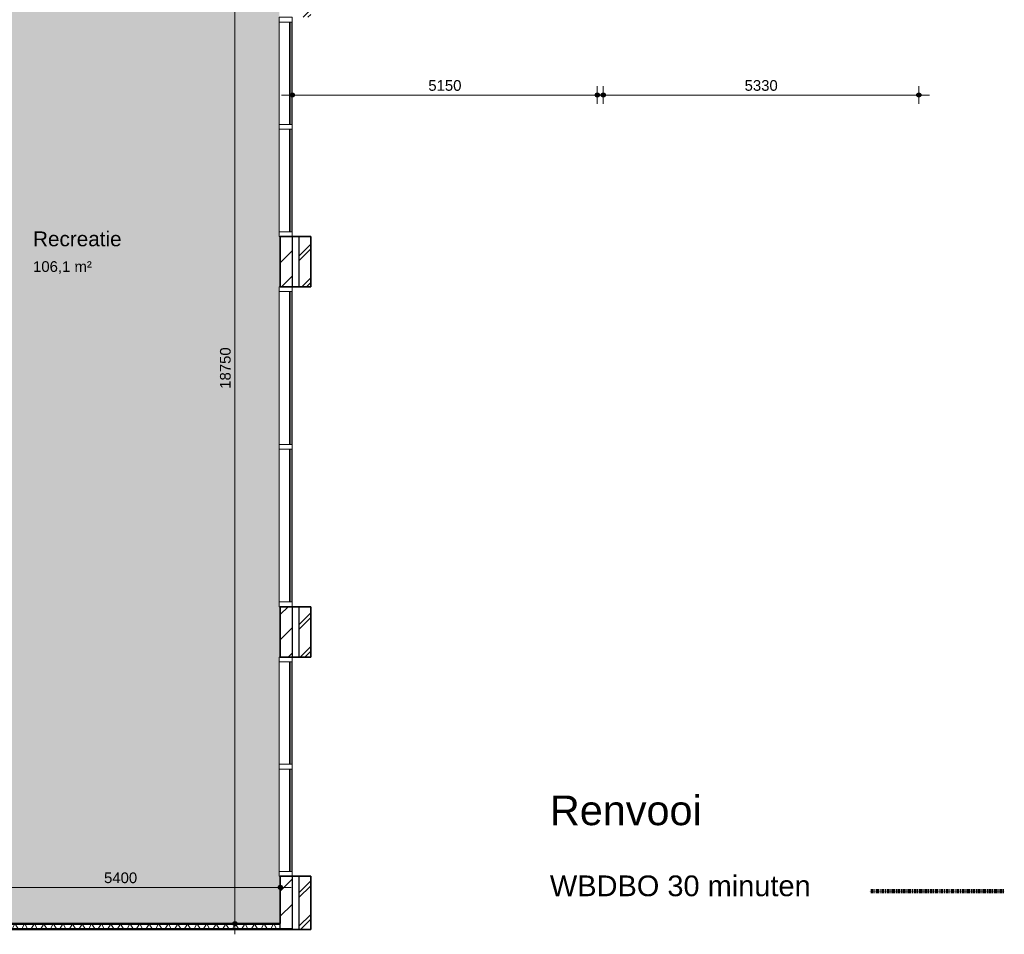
# Model space of a CAD drawing. Header units: millimetres. Extents: x 71235 to 117628, y -12665 to 42937.
# Tile 26 of 49: x 95247 to 111868, y -12665 to 2774. Entities that reach past the tile are written whole.
import ezdxf

# ---------------------------------------------------------------- set-up
doc = ezdxf.new("R2010")
doc.units = ezdxf.units.MM
doc.linetypes.add('dash-dash', pattern=[6, 3, -1, 1, -1])
for name, color, linetype, lineweight in [('A-ANNO-DIMS', 211, 'Continuous', 9), ('A-ANNO-DIMS-100', 211, 'Continuous', 9), ('A-AREA-IDEN', 2, 'Continuous', 13), ('A-AREA-PATT', 32, 'Continuous', 9), ('A-DETL', 90, 'Continuous', 13), ('A-GLAZ-CURT', 52, 'Continuous', 13), ('A-GLAZ-CWMG', 51, 'Continuous', 13), ('A-WALL', 113, 'Continuous', 18), ('A-WALL-PATT', 111, 'Continuous', 35), ('G-ANNO-TEXT', 231, 'Continuous', 9), ('I-WALL', 2, 'Continuous', 18)]:
    doc.layers.add(name, color=color, linetype=linetype, lineweight=lineweight)
doc.styles.add('Arial', font='arial.ttf', dxfattribs={"height": 180})
doc.styles.add('Arial_1', font='arial.ttf', dxfattribs={"height": 250})
doc.styles.add('Arial_4', font='arial.ttf', dxfattribs={"height": 350})
doc.styles.add('Arial_B', font='arial.ttf', dxfattribs={"height": 500})
doc.dimstyles.new('1_8mm', dxfattribs={"dimscale": 304.8, "dimtxt": 183.646692, "dimasz": 0.918635, "dimexe": 0.492126, "dimexo": 0.0625, "dimgap": 0.059055, "dimtad": 1, "dimdec": 0, "dimrnd": 5, "dimzin": 0, "dimdsep": 46, "dimtxsty": 'Arial', "dimblk1": 'DOTSMALL', "dimblk2": 'DOTSMALL', "dimsah": 1, "dimcen": 0.09, "dimdle": 0.590551, "dimazin": 0, "dimtfac": 1, "dimtdec": 4, "dimtix": 1, "dimtmove": 0, "dimatfit": 3, "dimfxl": 0.492126, "dimfxlon": 1, "dimtvp": 1, "dimtolj": 1, "dimtzin": 0, "dimlwd": 13, "dimlwe": 13, "dimarcsym": 2})
pattern_1 = [(270, (96947.72, -12484.99), (200, 1e-14), []), (270, (96931.72, -12484.99), (200, 1e-14), []), (270, (96915.72, -12484.99), (200, 1e-14), []), (270, (96899.72, -12484.99), (200, 1e-14), [])]

# ---------------------------------------------------------------- blocks, each defined once
blk = doc.blocks.new('System Panel - glas_offset-35-7585661-plot_00')
at = {"layer": 'A-GLAZ-CURT'}
for p, q in [((1290, -23), (-1290, -23)), ((-1290, -23), (-1290, -48)), ((-1290, -48), (1290, -48)), ((1290, -48), (1290, -23))]:
    blk.add_line(p, q, dxfattribs=at)
blk = doc.blocks.new('Rectangular Mullion - 80x220-7585658-plot_00')
at = {"layer": 'A-GLAZ-CWMG'}
for p, q in [((99628, -4394), (99628, -1814)), ((99848, -4394), (99848, -1814))]:
    blk.add_line(p, q, dxfattribs=at)
blk = doc.blocks.new('Rectangular Mullion - 80x220-7500625-plot_00')
at = {"layer": 'A-GLAZ-CWMG'}
for p, q in [((-80, 220), (0, 220)), ((-80, 0), (-80, 220)), ((0, 220), (0, 0)), ((0, 0), (-80, 0))]:
    blk.add_line(p, q, dxfattribs=at)
blk = doc.blocks.new('Rectangular Mullion - 80x220-7500626-plot_00')
at = {"layer": 'A-GLAZ-CWMG'}
for p, q in [((0, 220), (-80, 220)), ((-80, 220), (-80, 0)), ((0, 0), (0, 220)), ((-80, 0), (0, 0))]:
    blk.add_line(p, q, dxfattribs=at)
blk = doc.blocks.new('System Panel - glas_offset-35-7585333-plot_00')
at = {"layer": 'A-GLAZ-CURT'}
for p, q in [((865, -23), (-865, -23)), ((-865, -23), (-865, -48)), ((-865, -48), (865, -48)), ((865, -48), (865, -23))]:
    blk.add_line(p, q, dxfattribs=at)
blk = doc.blocks.new('Rectangular Mullion - 80x220-7585330-plot_00')
at = {"layer": 'A-GLAZ-CWMG'}
for p, q in [((99628, 1005), (99628, 2734)), ((99848, 1005), (99848, 2734))]:
    blk.add_line(p, q, dxfattribs=at)
blk = doc.blocks.new('Rectangular Mullion - 80x220-7585332-plot_00')
at = {"layer": 'A-GLAZ-CWMG'}
for p, q in [((99628, -11604), (99628, -9875)), ((99848, -11604), (99848, -9875))]:
    blk.add_line(p, q, dxfattribs=at)
blk = doc.blocks.new('Rectangular Mullion - 80x220-7500623-plot_00')
at = {"layer": 'A-GLAZ-CWMG'}
for p, q in [((-40, 220), (40, 220)), ((-40, 0), (-40, 220)), ((40, 220), (40, 0)), ((40, 0), (-40, 0))]:
    blk.add_line(p, q, dxfattribs=at)
blk = doc.blocks.new('Rectangular Mullion - 80x220-7585660-plot_00')
at = {"layer": 'A-GLAZ-CWMG'}
for p, q in [((99628, -7054), (99628, -4474)), ((99848, -7054), (99848, -4474))]:
    blk.add_line(p, q, dxfattribs=at)
blk = doc.blocks.new('DIMBLOCK27-plot_00')
at = {"layer": 'A-ANNO-DIMS-100', "lineweight": 25}
h = blk.add_hatch(color=256, dxfattribs=at)
edge = h.paths.add_edge_path()
edge.add_arc((98880, 6266), 35, 0, 360)
h = blk.add_hatch(color=256, dxfattribs=at)
edge = h.paths.add_edge_path()
edge.add_arc((98880, -12485), 35, 0, 360)
at = {"layer": 'A-ANNO-DIMS-100', "lineweight": 13}
for p, q in [((98880, -12665), (98880, 6446)), ((98880, 6266), (98730, 6266)), ((98880, 6266), (99030, 6266)), ((98880, -12485), (98730, -12485)), ((98880, -12485), (99030, -12485))]:
    blk.add_line(p, q, dxfattribs=at)
at = {"layer": 'A-ANNO-DIMS-100', "lineweight": 25}
for centre in [(98880, 6266), (98880, -12485)]:
    blk.add_circle(centre, 35, dxfattribs=at)
at = {"layer": 'A-ANNO-DIMS-100', "color": 0, "lineweight": 13, "insert": (98628, -3456), "char_height": 180, "width": 830.65, "attachment_point": 1, "rotation": 90, "line_spacing_factor": 0.941778, "style": 'Arial'}
blk.add_mtext('18750', dxfattribs=at)
blk = doc.blocks.new('_DotSmall')
at = {"color": 0, "linetype": 'ByBlock', "const_width": 0.5}
blk.add_lwpolyline([(-0.0625, 0, 1), (0.0625, 0, 1)], format="xyb", close=True, dxfattribs=at)
blk = doc.blocks.new('DIMBLOCK28-plot_00')
at = {"layer": 'A-ANNO-DIMS-100', "lineweight": 25}
h = blk.add_hatch(color=256, dxfattribs=at)
edge = h.paths.add_edge_path()
edge.add_arc((94249, -11873), 35, 0, 360)
h = blk.add_hatch(color=256, dxfattribs=at)
edge = h.paths.add_edge_path()
edge.add_arc((99647, -11873), 35, 0, 360)
at = {"layer": 'A-ANNO-DIMS-100', "lineweight": 13}
for p, q in [((94249, -11873), (94249, -11723)), ((99647, -11873), (99647, -11723)), ((94069, -11873), (99827, -11873)), ((94249, -11873), (94249, -12023)), ((99647, -11873), (99647, -12023))]:
    blk.add_line(p, q, dxfattribs=at)
at = {"layer": 'A-ANNO-DIMS-100', "lineweight": 25}
for centre in [(94249, -11873), (99647, -11873)]:
    blk.add_circle(centre, 35, dxfattribs=at)
at = {"layer": 'A-ANNO-DIMS-100', "color": 0, "lineweight": 13, "insert": (96671, -11621), "char_height": 180, "width": 664.52, "attachment_point": 1, "line_spacing_factor": 0.941778, "style": 'Arial'}
blk.add_mtext('5400', dxfattribs=at)
blk = doc.blocks.new('DIMBLOCK42-plot_00')
at = {"layer": 'A-ANNO-DIMS-100', "lineweight": 25}
h = blk.add_hatch(color=256, dxfattribs=at)
edge = h.paths.add_edge_path()
edge.add_arc((99848, 1502), 35, 0, 360)
h = blk.add_hatch(color=256, dxfattribs=at)
edge = h.paths.add_edge_path()
edge.add_arc((104997, 1502), 35, 0, 360)
at = {"layer": 'A-ANNO-DIMS-100', "lineweight": 13}
for p, q in [((99668, 1502), (105177, 1502)), ((99848, 1502), (99848, 1652)), ((99848, 1502), (99848, 1352)), ((104997, 1502), (104997, 1652)), ((104997, 1502), (104997, 1352))]:
    blk.add_line(p, q, dxfattribs=at)
at = {"layer": 'A-ANNO-DIMS-100', "lineweight": 25}
for centre in [(99848, 1502), (104997, 1502)]:
    blk.add_circle(centre, 35, dxfattribs=at)
at = {"layer": 'A-ANNO-DIMS-100', "color": 0, "lineweight": 13, "insert": (102145, 1754), "char_height": 180, "width": 664.52, "attachment_point": 1, "line_spacing_factor": 0.941778, "style": 'Arial'}
blk.add_mtext('5150', dxfattribs=at)
blk = doc.blocks.new('DIMBLOCK43-plot_00')
at = {"layer": 'A-ANNO-DIMS-100', "lineweight": 25}
h = blk.add_hatch(color=256, dxfattribs=at)
edge = h.paths.add_edge_path()
edge.add_arc((105097, 1502), 35, 0, 360)
h = blk.add_hatch(color=256, dxfattribs=at)
edge = h.paths.add_edge_path()
edge.add_arc((110425, 1502), 35, 0, 360)
at = {"layer": 'A-ANNO-DIMS-100', "lineweight": 13}
for p, q in [((104917, 1502), (110605, 1502)), ((105097, 1502), (105097, 1652)), ((105097, 1502), (105097, 1352)), ((110425, 1502), (110425, 1652)), ((110425, 1502), (110425, 1352))]:
    blk.add_line(p, q, dxfattribs=at)
at = {"layer": 'A-ANNO-DIMS-100', "lineweight": 25}
for centre in [(105097, 1502), (110425, 1502)]:
    blk.add_circle(centre, 35, dxfattribs=at)
at = {"layer": 'A-ANNO-DIMS-100', "color": 0, "lineweight": 13, "insert": (107484, 1754), "char_height": 180, "width": 664.52, "attachment_point": 1, "line_spacing_factor": 0.941778, "style": 'Arial'}
blk.add_mtext('5330', dxfattribs=at)

msp = doc.modelspace()

# ---------------------------------------------------------------- hatches: boundary and pattern name
at = {"layer": 'A-AREA-PATT'}
h = msp.add_hatch(color=41, dxfattribs=at)
h.paths.add_polyline_path([(94248.7, -12485), (99646.7, -12485), (99646.7, -11684.5), (99627.7, -11684.4), (99627.7, -7985.8), (99646.7, -7985.7), (99646.7, -7134.5), (99627.7, -7134.5), (99627.7, -1734.4), (99646.7, -1734.4), (99646.7, -884.4), (99627.7, -884.4), (99627.7, 3465.5), (99447.7, 3466.6), (99447.7, 3865.5), (99627.7, 3865.5), (99627.7, 6265.6), (94143.3, 6265.6), (94143.3, 3865.5), (94443.3, 3865.5), (94443.3, 3465.5), (94248.7, 3465.5), (94248.7, 2814.3), (94267.7, 2814.3), (94267.7, -884.4), (94248.7, -884.4), (94248.7, -1734.4), (94267.7, -1734.4), (94267.7, -6204.4), (94248.7, -6204.4), (94248.7, -7984.5), (94267.7, -7984.5), (94267.7, -11683.1), (94248.7, -11683.2), (94248.7, -12031.4)])
h.paths.add_polyline_path([(94443.3, 6305.6), (95992.7, 6305.6), (95992.7, 6365.6), (94392.7, 6365.6), (94392.7, 6305.6)])
at = {"layer": 'A-WALL-PATT', "lineweight": 9}
h = msp.add_hatch(dxfattribs=at)
h.set_pattern_fill('FP_3', color=256, angle=45, style=0, pattern_type=2)
h.set_pattern_definition([(45, (0, 0), (-212.132, 212.132), [])])
h.paths.add_polyline_path([(99846.7, -12572.5), (99846.7, -11684.5), (99646.7, -11684.5), (99646.7, -12572.5)])
h.paths.add_polyline_path([(99846.7, -7985.8), (99846.7, -7134.5), (99646.7, -7134.5), (99646.7, -7985.8)])
h.paths.add_polyline_path([(99646.7, -1734.4), (99846.7, -1734.4), (99846.7, -884.4), (99646.7, -884.4)])
h.paths.add_polyline_path([(99846.7, 2814.3), (99846.7, 3466.6), (99646.7, 3466.6), (99646.7, 2814.3), (99698.6, 2814.3)])
h = msp.add_hatch(dxfattribs=at)
h.set_pattern_fill('FP_1', color=256, style=0, pattern_type=2)
h.set_pattern_definition([(45, (0, 0), (-282.8427, 282.8427), []), (45, (0, 80), (-282.8427, 282.8427), [])])
h.paths.add_polyline_path([(99961.7, -12585), (100161.7, -12585), (100161.7, -11684.5), (99961.7, -11684.5)])
h.paths.add_polyline_path([(100161.7, -7985.8), (100161.7, -7134.5), (99961.7, -7134.5), (99961.7, -7985.8)])
h.paths.add_polyline_path([(99961.7, -1734.4), (100161.7, -1734.4), (100161.7, -884.4), (99961.7, -884.4)])
h.paths.add_polyline_path([(99961.7, 2814.3), (100161.7, 2814.3), (100161.7, 3051.6), (99961.7, 3051.6)])
h = msp.add_hatch(dxfattribs=at)
h.set_pattern_fill('FP_59', color=256, angle=-270, style=0, pattern_type=2)
h.set_pattern_definition(pattern_1)
h.paths.add_polyline_path([(94048.7, -12585), (99846.7, -12585), (99846.7, -12572.5), (94048.7, -12572.5)])
h = msp.add_hatch(dxfattribs=at)
h.set_pattern_fill('FP_59', color=256, angle=-270, style=0, pattern_type=2)
h.set_pattern_definition(pattern_1)
h.paths.add_polyline_path([(94248.7, -12497.5), (99646.7, -12497.5), (99646.7, -12485), (94248.7, -12485)])
h = msp.add_hatch(dxfattribs=at)
h.set_pattern_fill('FP_60', color=256, angle=-300, style=0, pattern_type=2)
h.set_pattern_definition([(240, (96947.72, -12484.99), (121.2436, -70), []), (300, (96947.72, -12484.99), (121.2436, 70), [])])
h.paths.add_polyline_path([(99646.7, -12572.5), (99646.7, -12497.5), (94248.7, -12497.5), (94248.7, -12572.5), (97656.4, -12572.5)])

# ---------------------------------------------------------------- linework, layer by layer
at = {"layer": 'A-DETL', "linetype": 'dash-dash', "lineweight": 100}
msp.add_line((111867.5, -11934.4), (109597.8, -11934.4), dxfattribs=at)
at = {"layer": 'A-WALL', "lineweight": 35}
for p, q in [((100161.7, -884.4), (99646.7, -884.4)), ((99646.7, -884.4), (99646.7, -1734.4)), ((100161.7, -1734.4), (100161.7, -884.4)), ((99646.7, -1734.4), (100161.7, -1734.4)), ((100161.7, -7134.5), (99646.7, -7134.5)), ((99646.7, -7134.5), (99646.7, -7985.8)), ((100161.7, -7985.8), (100161.7, -7134.5)), ((99646.7, -7985.8), (100161.7, -7985.8)), ((100161.7, -11684.5), (99646.7, -11684.5)), ((99646.7, -11684.5), (99646.7, -12485)), ((100161.7, -12585), (100161.7, -11684.5)), ((99646.7, -12585), (100161.7, -12585))]:
    msp.add_line(p, q, dxfattribs=at)
at = {"layer": 'A-WALL', "lineweight": 25}
for p, q in [((99846.7, -884.4), (99846.7, -1734.4)), ((99961.7, -884.4), (99961.7, -1734.4)), ((99846.7, -7134.5), (99846.7, -7985.8)), ((99961.7, -7134.5), (99961.7, -7985.8)), ((99846.7, -11684.5), (99846.7, -12585)), ((99961.7, -11684.5), (99961.7, -12585)), ((99846.7, -12572.5), (94048.7, -12572.5)), ((99646.7, -12497.5), (94248.7, -12497.5)), ((99646.7, -12572.5), (99646.7, -12485))]:
    msp.add_line(p, q, dxfattribs=at)
at = {"layer": 'I-WALL', "lineweight": 35}
for p, q in [((99646.7, -12485), (94248.7, -12485)), ((94248.7, -12585), (99646.7, -12585))]:
    msp.add_line(p, q, dxfattribs=at)

# ---------------------------------------------------------------- block references
at = {"layer": 'A-GLAZ-CURT', "rotation": 269.9999999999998}
for name, p in [('System Panel - glas_offset-35-7585333-plot_00', (99847.7, 1869.6)), ('System Panel - glas_offset-35-7585333-plot_00', (99847.7, 60.3)), ('System Panel - glas_offset-35-7585661-plot_00', (99847.7, -3104.4)), ('System Panel - glas_offset-35-7585661-plot_00', (99847.7, -5764.4)), ('System Panel - glas_offset-35-7585333-plot_00', (99847.7, -8930.5)), ('System Panel - glas_offset-35-7585333-plot_00', (99847.7, -10739.8))]:
    msp.add_blockref(name, p, dxfattribs=at)
at = {"layer": 'A-GLAZ-CWMG', "rotation": 89.99999999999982}
for p in [(99847.7, 2814.3), (99847.7, -1734.4), (99847.7, -7985.8)]:
    msp.add_blockref('Rectangular Mullion - 80x220-7500626-plot_00', p, dxfattribs=at)
at = {"layer": 'A-GLAZ-CWMG'}
for name, p in [('Rectangular Mullion - 80x220-7585330-plot_00', (0, 0)), ('Rectangular Mullion - 80x220-7585332-plot_00', (0, 10800.1)), ('Rectangular Mullion - 80x220-7585658-plot_00', (0, 0)), ('Rectangular Mullion - 80x220-7585660-plot_00', (0, 0)), ('Rectangular Mullion - 80x220-7585330-plot_00', (0, -10800.1)), ('Rectangular Mullion - 80x220-7585332-plot_00', (0, 0))]:
    msp.add_blockref(name, p, dxfattribs=at)
at = {"layer": 'A-GLAZ-CWMG', "extrusion": (0, 0, -1), "rotation": 270.0000000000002}
for name, p in [('Rectangular Mullion - 80x220-7500623-plot_00', (-99847.7, 964.9)), ('Rectangular Mullion - 80x220-7500625-plot_00', (-99847.7, -884.4)), ('Rectangular Mullion - 80x220-7500623-plot_00', (-99847.7, -4434.4)), ('Rectangular Mullion - 80x220-7500625-plot_00', (-99847.7, -7134.5)), ('Rectangular Mullion - 80x220-7500623-plot_00', (-99847.7, -9835.1)), ('Rectangular Mullion - 80x220-7500625-plot_00', (-99847.7, -11684.5))]:
    msp.add_blockref(name, p, dxfattribs=at)

# ---------------------------------------------------------------- texts
at = {"layer": 'A-AREA-IDEN', "lineweight": 9, "attachment_point": 1}
for s, insert, char_height, width, style in [('Recreatie', (95472.9, -800.5), 250, 1803.797, 'Arial_1'), ('106,1 m²', (95472.9, -1302.8), 180, 1178.481, 'Arial')]:
    msp.add_mtext(s, dxfattribs=dict(at, insert=insert, char_height=char_height, width=width, style=style))
at = {"layer": 'G-ANNO-TEXT', "color": 7, "insert": (104197.2, -10323.1), "char_height": 500, "width": 3367.088, "attachment_point": 1, "style": 'Arial_B', "bg_fill": 3, "box_fill_scale": 1.25, "bg_fill_color": 256, "bg_fill_true_color": 13158600, "bg_fill_transparency": 0}
msp.add_mtext('Renvooi', dxfattribs=at)
at = {"layer": 'G-ANNO-TEXT', "color": 7, "insert": (104197.2, -11671.9), "char_height": 350, "width": 5467.509, "attachment_point": 1, "style": 'Arial_4'}
msp.add_mtext('WBDBO 30 minuten', dxfattribs=at)

# ---------------------------------------------------------------- dimensions: what is measured, and where the dimension line sits
at = {"layer": 'A-ANNO-DIMS', "lineweight": 13}
dim = msp.add_linear_dim(base=(98879.7, 6265.6), p1=(98729.7, -12485), p2=(98729.7, 6265.6), angle=90, dimstyle='1_8mm', override={"dimpost": '<>', "dimfxl": 18750.617867}, dxfattribs=at)
dim.commit()
dim.dimension.update_dxf_attribs({"geometry": 'DIMBLOCK27-plot_00', "text_midpoint": (98769.8, -3109.7)})
for base, p1, p2, override, picture, middle in [((104996.7, 1502.1), (99847.7, 1652.1), (104996.7, 1652.1), {"dimpost": '<>', "dimfxl": 5148.985041}, 'DIMBLOCK42-plot_00', (102422.2, 1612)), ((110425.3, 1502.1), (105096.7, 1652.1), (110425.3, 1652.1), {"dimpost": '<>', "dimfxl": 5328.530235}, 'DIMBLOCK43-plot_00', (107761, 1612.1)), ((99646.7, -11873.1), (94248.7, -11723.1), (99646.7, -11723.1), {"dimpost": '<>', "dimfxl": 5398.040299}, 'DIMBLOCK28-plot_00', (96947.7, -11763.2))]:
    dim = msp.add_linear_dim(base=base, p1=p1, p2=p2, dimstyle='1_8mm', override=override, dxfattribs=at)
    dim.commit()
    dim.dimension.update_dxf_attribs({"geometry": picture, "text_midpoint": middle})

doc.saveas('drawing.dxf')
